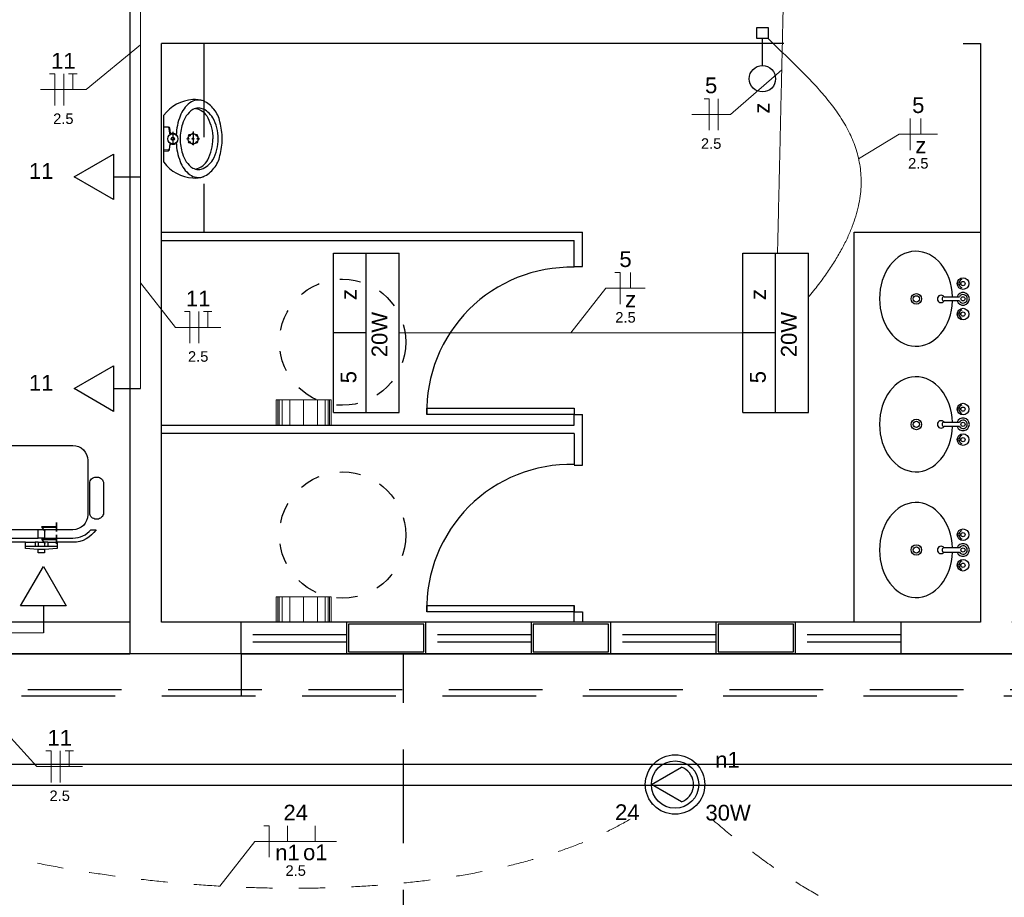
# Model space of a CAD drawing. Header units: feet. Extents: x -18 to 1038, y -110 to 48.
# Tile 161 of 199: x 782.52 to 787.2, y -21.54 to -17.37. Entities that reach past the tile are written whole.
import ezdxf

# ---------------------------------------------------------------- set-up
doc = ezdxf.new("R2010")
doc.units = ezdxf.units.FT
doc.header["$MEASUREMENT"] = 0
for name, pattern in [('HIDDEN', [0.9525, 0.635, -0.3175]), ('JIS_02_1.2', [0.25, 0.125, -0.125]), ('JIS_02_4.0', [0.55, 0.4, -0.15])]:
    doc.linetypes.add(name, pattern=pattern)
for name, color, linetype in [('01', 8, 'Continuous'), ('1', 1, 'Continuous'), ('Arq-parede-alta', 5, 'Continuous'), ('ESQUADRIAS CORTE', 3, 'Continuous'), ('JANELA', 3, 'Continuous'), ('MOBILARIO', 8, 'Continuous'), ('P-SIMBOL', 5, 'Continuous'), ('parede', 5, 'Continuous'), ('PROJEÇÃO', 6, 'HIDDEN')]:
    doc.layers.add(name, color=color, linetype=linetype)
for name, color, linetype, lineweight in [('DI-Cortes', 1, 'JIS_02_4.0', 30), ('EL-Condutos', 4, 'Continuous', 5), ('EL-Fios (Fase 1)', 7, 'Continuous', 5), ('EL-Fios (Fase 3)', 7, 'Continuous', 5), ('EL-Fios (Neutro)', 7, 'Continuous', 5), ('EL-Fios (Retorno)', 7, 'Continuous', 5), ('EL-Fios (Terra)', 7, 'Continuous', 5), ('EL-Textos fios', 7, 'Continuous', 5), ('LOUÇAS', 1, 'Continuous', 9), ('Textos', 7, 'Continuous', 5)]:
    doc.layers.add(name, color=color, linetype=linetype, lineweight=lineweight)
doc.styles.add('Arial', font='arial.ttf')

msp = doc.modelspace()

# ---------------------------------------------------------------- linework, layer by layer
at = {"layer": '01'}
for p, q in [((783.2501, -17.9005), (783.2501, -17.9615)), ((783.3461, -17.899), (783.3461, -17.964))]:
    msp.add_line(p, q, dxfattribs=at)
for points in [[(783.4851, -17.933, 0.054423), (783.4741, -17.853), (783.4741, -17.853, 0.129975), (783.4456, -17.793), (783.4456, -17.793, 0.115349), (783.3951, -17.753), (783.3951, -17.753, 0.10182), (783.3451, -17.747), (783.3451, -17.747, 0.216856), (783.2066, -17.8215), (783.2066, -17.8215, 0.186978), (783.2051, -17.8245), (783.2051, -17.8245), (783.2051, -17.933), (783.2051, -18.0415, 0.186978), (783.2066, -18.0445), (783.2066, -18.0445, 0.216856), (783.3451, -18.119), (783.3451, -18.119, 0.10182), (783.3951, -18.113), (783.3951, -18.113, 0.115349), (783.4456, -18.073), (783.4456, -18.073, 0.129975), (783.4741, -18.013), (783.4741, -18.013, 0.054423), (783.4851, -17.933), (783.4851, -17.933)], [(783.3576, -17.789, -0.234308), (783.4161, -17.833), (783.4161, -17.833, -0.122381), (783.4396, -17.933), (783.4396, -17.933)], [(783.241, -17.9108, -0.511016), (783.2351, -17.907), (783.2351, -17.907), (783.2326, -17.884, 0.298443), (783.2296, -17.88), (783.2296, -17.88), (783.2051, -17.8785)], [(783.2076, -17.8745), (783.2281, -17.8765, -0.358326), (783.2346, -17.883), (783.2346, -17.883), (783.2371, -17.906, 0.447938), (783.2406, -17.9085), (783.2406, -17.9085, -0.216474), (783.2626, -17.9095), (783.2626, -17.9095)], [(783.241, -17.9552, 0.511016), (783.2351, -17.959), (783.2351, -17.959), (783.2326, -17.982, 0.298443), (783.2296, -17.986), (783.2296, -17.986), (783.2051, -17.9875)], [(783.2076, -17.9915), (783.2281, -17.9895, 0.358326), (783.2346, -17.983), (783.2346, -17.983), (783.2371, -17.96, 0.447938), (783.2406, -17.9575), (783.2406, -17.9575, 0.216474), (783.2626, -17.9565), (783.2626, -17.9565)], [(783.3576, -18.077, 0.234308), (783.4161, -18.033), (783.4161, -18.033, 0.122381), (783.4396, -17.933), (783.4396, -17.933)]]:
    msp.add_lwpolyline(points, format="xyb", dxfattribs=at)
for centre, radius in [((783.2501, -17.933), 0.024), ((783.3461, -17.933), 0.024), ((783.3291, -17.916), 0.004), ((783.3461, -17.909), 0.004), ((783.363, -17.916), 0.004), ((783.2501, -17.933), 0.0075), ((783.3221, -17.933), 0.004), ((783.3291, -17.95), 0.004), ((783.3461, -17.933), 0.004), ((783.3461, -17.957), 0.004), ((783.363, -17.95), 0.004), ((783.3701, -17.933), 0.004)]:
    msp.add_circle(centre, radius, dxfattribs=at)
for centre, radius, start, end in [((783.4091, -17.8681), 0.1313, 126.4573, 160.8365), ((783.3722, -17.8195), 0.0703, 71.03, 125.8564), ((783.4073, -17.8901), 0.1145, 122.9286, 166.3109), ((783.3713, -17.8416), 0.0543, 104.6561, 118.898), ((783.3713, -17.8416), 0.0543, 75.3521, 104.6561), ((783.3529, -17.8856), 0.1018, 31.107, 71.5734), ((783.5416, -17.9262), 0.2758, 158.4661, 177.6857), ((783.4802, -17.9278), 0.1952, 160.6112, 181.5276), ((783.2663, -17.9296), 0.1988, 359.0078, 29.0647), ((783.5416, -17.9398), 0.2758, 182.3143, 201.5339), ((783.4802, -17.9382), 0.1952, 178.4724, 199.3888), ((783.2663, -17.9364), 0.1988, 330.9353, 0.9922), ((783.4073, -17.9759), 0.1145, 193.6891, 237.0714), ((783.4091, -17.9979), 0.1313, 199.1635, 233.5427), ((783.3529, -17.9804), 0.1018, 288.4266, 328.893), ((783.3713, -18.0244), 0.0543, 241.102, 255.3439), ((783.3713, -18.0244), 0.0543, 255.3439, 284.6479), ((783.3722, -18.0466), 0.0703, 234.1436, 288.97)]:
    msp.add_arc(centre, radius, start, end, dxfattribs=at)
at = {"layer": '1', "color": 251}
msp.add_lwpolyline([(786.4866, -20.2303), (786.4866, -18.376), (787.0866, -18.376)], dxfattribs=at)
for centre in [(785.1416, -19.2287), (785.1416, -20.1653)]:
    msp.add_arc(centre, 0.6852, 88.7464, 181.2545, dxfattribs=at)
at = {"layer": 'Arq-parede-alta', "ltscale": 0.03}
msp.add_line((786.1529, -17.4803), (783.1966, -17.4803), dxfattribs=at)
at = {"layer": 'Arq-parede-alta', "color": 251, "ltscale": 0.03}
for points in [[(783.0466, -20.3804), (783.0466, -15.6803)], [(783.5744, -20.3804), (783.5744, -20.2304), (783.1966, -20.2303), (783.1966, -17.4804)], [(787.0054, -17.4803), (787.0866, -17.4803), (787.0866, -20.2304)], [(787.0866, -20.2304), (786.7084, -20.2304), (786.7084, -20.3804), (787.6144, -20.3804), (787.6144, -20.2304), (787.2366, -20.2304)], [(783.5744, -20.3804), (783.0466, -20.3804)]]:
    msp.add_lwpolyline(points, dxfattribs=at)
for points in [[(784.0744, -20.3803), (784.4524, -20.3803), (784.4524, -20.2303), (784.0744, -20.2303)], [(784.9524, -20.3803), (785.3304, -20.3803), (785.3304, -20.2303), (784.9524, -20.2303)], [(785.8304, -20.3803), (786.2084, -20.3803), (786.2084, -20.2303), (785.8304, -20.2303)]]:
    msp.add_lwpolyline(points, close=True, dxfattribs=at)
at = {"layer": 'Defpoints', "color": 251}
msp.add_lwpolyline([(771.3966, 5.4198), (784.9266, 5.4198), (784.9266, -5.9803), (778.9966, -5.9803), (778.9966, -8.9803), (802.9266, -8.9803), (802.9264, -20.3804), (771.3966, -20.3804), (771.3966, -8.9803), (776.6966, -8.9803), (776.6966, -5.9803), (771.3966, -5.9803)], close=True, dxfattribs=at)
at = {"layer": 'DI-Cortes', "color": 251, "linetype": 'Continuous'}
for p, q in [((770.5883, -20.905), (803.7264, -20.905)), ((770.7883, -21.005), (803.5264, -21.005))]:
    msp.add_line(p, q, dxfattribs=at)
at = {"layer": 'EL-Condutos', "linetype": 'Continuous'}
for points in [[(786.163, -16.7358), (786.1611, -16.819), (786.1593, -16.8978), (786.1576, -16.9724), (786.1559, -17.0432), (786.1544, -17.1105), (786.1529, -17.1746), (786.1515, -17.2356), (786.1501, -17.294), (786.1489, -17.35), (786.1476, -17.4038), (786.1464, -17.4558), (786.1452, -17.5063), (786.1441, -17.5555), (786.143, -17.6038), (786.1419, -17.6513), (786.1408, -17.6984), (786.1397, -17.7455), (786.1386, -17.7927), (786.1375, -17.8403), (786.1364, -17.8887), (786.1353, -17.9381), (786.1341, -17.9889), (786.1329, -18.0412), (786.1317, -18.0954), (786.1304, -18.1518), (786.129, -18.2106), (786.1276, -18.2721), (786.1261, -18.3367), (786.1245, -18.4046), (786.1229, -18.4761)], [(783.0966, -16.8608), (783.0966, -16.9214), (783.0966, -16.9781), (783.0966, -17.0312), (783.0966, -17.081), (783.0966, -17.1276), (783.0966, -17.1715), (783.0966, -17.2129), (783.0966, -17.2521), (783.0966, -17.2893), (783.0966, -17.3249), (783.0966, -17.359), (783.0966, -17.3921), (783.0966, -17.4243), (783.0966, -17.4559), (783.0966, -17.4873), (783.0966, -17.5187), (783.0966, -17.5503), (783.0966, -17.5825), (783.0966, -17.6156), (783.0966, -17.6497), (783.0966, -17.6853), (783.0966, -17.7225), (783.0966, -17.7617), (783.0966, -17.8031), (783.0966, -17.847), (783.0966, -17.8937), (783.0966, -17.9434), (783.0966, -17.9965), (783.0966, -18.0532), (783.0966, -18.1138)], [(786.2693, -18.6862), (786.3179, -18.6251), (786.3607, -18.5662), (786.3979, -18.5093), (786.4297, -18.4543), (786.4563, -18.4012), (786.478, -18.3498), (786.4949, -18.3002), (786.5074, -18.2522), (786.5155, -18.2058), (786.5196, -18.1608), (786.5198, -18.1173), (786.5164, -18.0751), (786.5095, -18.0341), (786.4994, -17.9943), (786.4864, -17.9557), (786.4705, -17.918), (786.4521, -17.8813), (786.4313, -17.8455), (786.4085, -17.8105), (786.3837, -17.7763), (786.3572, -17.7427), (786.3292, -17.7096), (786.3, -17.6771), (786.2697, -17.645), (786.2386, -17.6132), (786.2069, -17.5817), (786.1748, -17.5504), (786.1425, -17.5193), (786.1103, -17.4881), (786.0783, -17.457)], [(783.0966, -18.1138), (783.0966, -18.1625), (783.0966, -18.2081), (783.0966, -18.2507), (783.0966, -18.2907), (783.0966, -18.3282), (783.0966, -18.3635), (783.0966, -18.3967), (783.0966, -18.4282), (783.0966, -18.4581), (783.0966, -18.4866), (783.0966, -18.5141), (783.0966, -18.5406), (783.0966, -18.5665), (783.0966, -18.5919), (783.0966, -18.6171), (783.0966, -18.6423), (783.0966, -18.6677), (783.0966, -18.6936), (783.0966, -18.7201), (783.0966, -18.7476), (783.0966, -18.7761), (783.0966, -18.806), (783.0966, -18.8375), (783.0966, -18.8708), (783.0966, -18.906), (783.0966, -18.9435), (783.0966, -18.9835), (783.0966, -19.0261), (783.0966, -19.0717), (783.0966, -19.1204)], [(784.3254, -18.8553), (784.4002, -18.8553), (784.4708, -18.8553), (784.5375, -18.8553), (784.6005, -18.8553), (784.6603, -18.8553), (784.717, -18.8553), (784.771, -18.8553), (784.8226, -18.8553), (784.8721, -18.8553), (784.9198, -18.8553), (784.9659, -18.8553), (785.0109, -18.8553), (785.055, -18.8553), (785.0985, -18.8553), (785.1416, -18.8553), (785.1848, -18.8553), (785.2282, -18.8553), (785.2723, -18.8553), (785.3173, -18.8553), (785.3635, -18.8553), (785.4111, -18.8553), (785.4606, -18.8553), (785.5122, -18.8553), (785.5662, -18.8553), (785.623, -18.8553), (785.6827, -18.8553), (785.7458, -18.8553), (785.8124, -18.8553), (785.883, -18.8553), (785.9578, -18.8553)], [(781.4199, -20.2803), (781.4775, -20.2803), (781.5314, -20.2803), (781.5819, -20.2803), (781.6293, -20.2803), (781.6739, -20.2803), (781.7159, -20.2803), (781.7556, -20.2803), (781.7932, -20.2803), (781.829, -20.2803), (781.8633, -20.2803), (781.8963, -20.2803), (781.9284, -20.2803), (781.9597, -20.2803), (781.9905, -20.2803), (782.0211, -20.2803), (782.0518, -20.2803), (782.0828, -20.2803), (782.1144, -20.2803), (782.1468, -20.2803), (782.1804, -20.2803), (782.2153, -20.2803), (782.2519, -20.2803), (782.2904, -20.2803), (782.331, -20.2803), (782.3741, -20.2803), (782.4199, -20.2803), (782.4687, -20.2803), (782.5207, -20.2803), (782.5762, -20.2803), (782.6354, -20.2803)]]:
    msp.add_spline(points, degree=3, dxfattribs=at)
at = {"layer": 'EL-Condutos', "linetype": 'JIS_02_1.2'}
for points in [[(781.4394, -20.9502), (781.5256, -21.0056), (781.6216, -21.0588), (781.7268, -21.1096), (781.8405, -21.1578), (781.962, -21.2033), (782.0907, -21.2461), (782.2258, -21.2859), (782.3666, -21.3226), (782.5125, -21.3562), (782.6628, -21.3864), (782.8168, -21.4132), (782.9738, -21.4364), (783.1331, -21.4559), (783.294, -21.4716), (783.4559, -21.4833), (783.6179, -21.4909), (783.7796, -21.4943), (783.9401, -21.4933), (784.0988, -21.4879), (784.2551, -21.4778), (784.4081, -21.463), (784.5572, -21.4433), (784.7018, -21.4187), (784.8411, -21.3889), (784.9744, -21.3538), (785.1012, -21.3133), (785.2206, -21.2674), (785.332, -21.2158), (785.4347, -21.1584), (785.528, -21.0951)], [(789.3325, -21.1784), (789.2456, -21.2532), (789.1547, -21.3249), (789.06, -21.3934), (788.9617, -21.4582), (788.86, -21.5193), (788.755, -21.5763), (788.647, -21.6291), (788.5362, -21.6773), (788.4226, -21.7207), (788.3066, -21.7592), (788.1882, -21.7923), (788.0677, -21.82), (787.9452, -21.842), (787.821, -21.8579), (787.6951, -21.8677), (787.5679, -21.8709), (787.4394, -21.8675), (787.3098, -21.8571), (787.1794, -21.8395), (787.0483, -21.8145), (786.9168, -21.7818), (786.7848, -21.7411), (786.6528, -21.6923), (786.5208, -21.6351), (786.389, -21.5692), (786.2577, -21.4945), (786.1269, -21.4106), (785.9969, -21.3173), (785.8678, -21.2144), (785.7399, -21.1017)]]:
    msp.add_spline(points, degree=3, dxfattribs=at)
at = {"layer": 'EL-Fios (Fase 1)'}
for p, q in [((785.8415, -17.8924), (785.8415, -17.7424)), ((786.7536, -17.9864), (786.7536, -17.8364))]:
    msp.add_line(p, q, dxfattribs=at)
at = {"layer": 'EL-Fios (Fase 3)'}
for p, q in [((782.7323, -17.7744), (782.7323, -17.6244)), ((783.373, -18.9042), (783.373, -18.7542)), ((782.7151, -20.9917), (782.7151, -20.8417))]:
    msp.add_line(p, q, dxfattribs=at)
at = {"layer": 'EL-Fios (Neutro)'}
for p, q in [((782.6645, -17.6244), (782.6895, -17.6244)), ((782.6895, -17.7744), (782.6895, -17.6244)), ((785.7737, -17.7424), (785.7987, -17.7424)), ((785.7987, -17.8924), (785.7987, -17.7424)), ((785.3502, -18.5682), (785.3752, -18.5682)), ((785.3752, -18.7182), (785.3752, -18.5682)), ((783.3052, -18.7542), (783.3302, -18.7542)), ((783.3302, -18.9042), (783.3302, -18.7542)), ((782.6472, -20.8417), (782.6722, -20.8417)), ((782.6722, -20.9917), (782.6722, -20.8417)), ((783.6823, -21.1972), (783.7073, -21.1972)), ((783.7073, -21.3472), (783.7073, -21.1972))]:
    msp.add_line(p, q, dxfattribs=at)
at = {"layer": 'EL-Fios (Retorno)'}
for p, q in [((786.8036, -17.9114), (786.8036, -17.8364)), ((785.4252, -18.6432), (785.4252, -18.5682)), ((783.7948, -21.2722), (783.7948, -21.1972)), ((783.927, -21.2722), (783.927, -21.1972))]:
    msp.add_line(p, q, dxfattribs=at)
at = {"layer": 'EL-Fios (Terra)'}
for points in [[(782.7752, -17.6994), (782.7752, -17.6244), (782.7552, -17.6244), (782.7952, -17.6244)], [(783.4159, -18.8292), (783.4159, -18.7542), (783.3959, -18.7542), (783.4359, -18.7542)], [(782.7579, -20.9167), (782.7579, -20.8417), (782.7379, -20.8417), (782.7779, -20.8417)]]:
    msp.add_lwpolyline(points, dxfattribs=at)
at = {"layer": 'EL-Textos fios'}
for p, q in [((783.0966, -17.4873), (782.8381, -17.6994)), ((786.143, -17.6053), (785.899, -17.8174)), ((782.6216, -17.6994), (782.8381, -17.6994)), ((785.7162, -17.8174), (785.899, -17.8174)), ((786.5081, -18.0277), (786.7003, -17.9114)), ((786.7003, -17.9114), (786.8831, -17.9114)), ((783.0966, -18.6171), (783.2623, -18.8292)), ((785.1416, -18.8553), (785.3073, -18.6432)), ((785.3073, -18.6432), (785.4942, -18.6432)), ((783.2623, -18.8292), (783.4787, -18.8292)), ((782.0278, -20.2803), (782.6044, -20.9167)), ((782.6044, -20.9167), (782.8208, -20.9167)), ((783.4738, -21.4844), (783.6395, -21.2722)), ((783.6395, -21.2722), (784.0281, -21.2722))]:
    msp.add_line(p, q, dxfattribs=at)
at = {"layer": 'ESQUADRIAS CORTE', "color": 251}
for p, q in [((783.1966, -18.376), (785.1966, -18.376)), ((783.1966, -18.416), (785.1566, -18.416)), ((785.1566, -18.5403), (785.1566, -18.416)), ((784.0744, -20.2304), (783.5744, -20.2304)), ((784.9524, -20.2303), (784.4524, -20.2303)), ((785.8304, -20.2303), (785.3304, -20.2303)), ((786.7084, -20.2303), (786.2084, -20.2303)), ((783.5744, -20.3804), (784.0744, -20.3804)), ((784.4524, -20.3803), (784.9524, -20.3803)), ((785.3304, -20.3803), (785.8304, -20.3803)), ((786.2084, -20.3803), (786.7084, -20.3803))]:
    msp.add_line(p, q, dxfattribs=at)
for points in [[(785.1566, -18.5403), (785.1966, -18.5403), (785.1966, -18.376)], [(783.1966, -19.2937), (785.1566, -19.2937), (785.1566, -19.2437)], [(785.1566, -19.4837), (785.1966, -19.4837), (785.1966, -19.2437)], [(785.1566, -19.3337), (783.1966, -19.3337)], [(785.1566, -20.2303), (785.1566, -20.1503)]]:
    msp.add_lwpolyline(points, dxfattribs=at)
for points in [[(785.1566, -19.2437), (784.4566, -19.2437), (784.4566, -19.2137), (785.1566, -19.2137)], [(785.1566, -20.1803), (784.4566, -20.1803), (784.4566, -20.1503), (785.1566, -20.1503)]]:
    msp.add_lwpolyline(points, close=True, dxfattribs=at)
at = {"layer": 'JANELA', "color": 251}
for p, q in [((785.1566, -19.2437), (785.1966, -19.2437)), ((785.1566, -19.3337), (785.1566, -19.4803)), ((785.1566, -20.1803), (785.1966, -20.1803)), ((785.1966, -20.1803), (785.1966, -20.2303))]:
    msp.add_line(p, q, dxfattribs=at)
for points in [[(784.0844, -20.3703), (784.4424, -20.3703), (784.4424, -20.2403), (784.0844, -20.2403)], [(784.9624, -20.3703), (785.3204, -20.3703), (785.3204, -20.2403), (784.9624, -20.2403)], [(785.8404, -20.3703), (786.1984, -20.3703), (786.1984, -20.2403), (785.8404, -20.2403)]]:
    msp.add_lwpolyline(points, close=True, dxfattribs=at)
at = {"layer": 'LOUÇAS', "color": 251}
for p, q in [((784.0016, -19.1737), (783.7416, -19.1737)), ((783.7416, -19.1737), (783.7416, -19.2937)), ((783.7484, -19.2937), (783.7484, -19.1737)), ((783.7548, -19.2937), (783.7548, -19.1737)), ((783.7697, -19.2937), (783.7697, -19.1737)), ((783.8052, -19.2937), (783.8052, -19.1737)), ((783.8716, -19.1737), (783.8716, -19.2937)), ((783.938, -19.2937), (783.938, -19.1737)), ((783.9735, -19.2937), (783.9735, -19.1737)), ((783.9884, -19.2937), (783.9884, -19.1737)), ((783.9947, -19.2937), (783.9947, -19.1737)), ((784.0016, -19.2937), (784.0016, -19.1737)), ((784.0016, -20.1103), (783.7416, -20.1103)), ((783.7416, -20.1103), (783.7416, -20.2303)), ((783.7484, -20.2303), (783.7484, -20.1103)), ((783.7548, -20.2303), (783.7548, -20.1103)), ((783.7697, -20.2303), (783.7697, -20.1103)), ((783.8052, -20.2303), (783.8052, -20.1103)), ((783.8716, -20.1103), (783.8716, -20.2303)), ((783.938, -20.2303), (783.938, -20.1103)), ((783.9735, -20.2303), (783.9735, -20.1103)), ((783.9884, -20.2303), (783.9884, -20.1103)), ((783.9947, -20.2303), (783.9947, -20.1103)), ((784.0016, -20.2303), (784.0016, -20.1103))]:
    msp.add_line(p, q, dxfattribs=at)
at = {"layer": 'MOBILARIO', "color": 251, "linetype": 'Continuous'}
for p, q in [((786.9948, -18.6186), (786.9894, -18.6186)), ((786.9948, -18.6186), (786.9894, -18.6186)), ((786.9947, -18.6236), (786.9894, -18.6236)), ((786.9947, -18.6236), (786.9894, -18.6236)), ((786.9144, -18.6836), (786.9871, -18.6836)), ((786.9144, -18.6836), (786.9871, -18.6836)), ((786.9871, -18.7036), (786.9144, -18.7036)), ((786.9871, -18.7036), (786.9144, -18.7036)), ((786.9948, -18.7636), (786.9894, -18.7636)), ((786.9948, -18.7636), (786.9894, -18.7636)), ((786.9947, -18.7686), (786.9894, -18.7686)), ((786.9947, -18.7686), (786.9894, -18.7686)), ((786.9948, -19.2151), (786.9894, -19.2151)), ((786.9948, -19.2151), (786.9894, -19.2151)), ((786.9947, -19.2201), (786.9894, -19.2201)), ((786.9947, -19.2201), (786.9894, -19.2201)), ((786.9144, -19.2801), (786.9871, -19.2801)), ((786.9144, -19.2801), (786.9871, -19.2801)), ((786.9871, -19.3001), (786.9144, -19.3001)), ((786.9871, -19.3001), (786.9144, -19.3001)), ((786.9948, -19.3601), (786.9894, -19.3601)), ((786.9948, -19.3601), (786.9894, -19.3601)), ((786.9947, -19.3651), (786.9894, -19.3651)), ((786.9947, -19.3651), (786.9894, -19.3651)), ((786.9947, -19.812), (786.9894, -19.812)), ((786.9947, -19.812), (786.9894, -19.812)), ((786.9948, -19.817), (786.9894, -19.817)), ((786.9948, -19.817), (786.9894, -19.817)), ((786.9871, -19.877), (786.9144, -19.877)), ((786.9871, -19.877), (786.9144, -19.877)), ((786.9144, -19.897), (786.9871, -19.897)), ((786.9144, -19.897), (786.9871, -19.897)), ((786.9947, -19.957), (786.9894, -19.957)), ((786.9947, -19.957), (786.9894, -19.957)), ((786.9948, -19.962), (786.9894, -19.962)), ((786.9948, -19.962), (786.9894, -19.962))]:
    msp.add_line(p, q, dxfattribs=at)
at = {"layer": 'MOBILARIO', "color": 251}
for p, q in [((782.5955, -19.8505), (782.5955, -19.8705)), ((782.6105, -19.8505), (782.5955, -19.8505)), ((782.6105, -19.8505), (782.6105, -19.8705)), ((782.6405, -19.8505), (782.6405, -19.8705)), ((782.6555, -19.8505), (782.6405, -19.8505)), ((782.6555, -19.8705), (782.6405, -19.8705)), ((782.6555, -19.8505), (782.6555, -19.8705)), ((782.6405, -19.8855), (782.6105, -19.8855))]:
    msp.add_line(p, q, dxfattribs=at)
at = {"layer": 'MOBILARIO'}
for points in [[(782.4755, -19.3905), (782.7755, -19.3905, -0.414214), (782.8455, -19.4605), (782.8455, -19.4605), (782.8455, -19.7205, -0.414214), (782.7755, -19.7905), (782.7755, -19.7905), (782.6405, -19.7905), (782.6405, -19.8305), (782.7755, -19.8305, 0.223888), (782.8604, -19.7905), (782.8604, -19.7905), (782.8851, -19.7905, -0.255924), (782.7755, -19.8505), (782.7755, -19.8505), (782.7005, -19.8505), (782.7005, -19.8805), (782.6405, -19.8855), (782.6405, -19.9005), (782.6105, -19.9005), (782.6105, -19.8855), (782.5505, -19.8805), (782.5505, -19.8505), (782.4755, -19.8505, -0.255924)], [(782.8555, -19.7105), (782.8555, -19.5705, -0.414214), (782.8855, -19.5405), (782.8855, -19.5405), (782.8905, -19.5405, -0.414214), (782.9205, -19.5705), (782.9205, -19.5705), (782.9205, -19.7105, -0.414214), (782.8905, -19.7405), (782.8905, -19.7405), (782.8855, -19.7405, -0.414214), (782.8555, -19.7105), (782.8555, -19.7105)], [(782.6105, -19.7905), (782.4755, -19.7905, -0.414214)]]:
    msp.add_lwpolyline(points, format="xyb", dxfattribs=at)
for points in [[(782.4755, -19.8305), (782.6105, -19.8305), (782.6105, -19.7905)], [(782.6405, -19.7905), (782.6105, -19.7905)], [(782.6405, -19.8305), (782.6105, -19.8305)], [(782.5505, -19.8505), (782.5955, -19.8505)], [(782.5955, -19.8705), (782.5505, -19.8705)], [(782.6105, -19.8705), (782.5955, -19.8705)], [(782.6105, -19.8505), (782.6405, -19.8505)], [(782.6405, -19.8705), (782.6105, -19.8705)], [(782.6555, -19.8505), (782.7005, -19.8505)], [(782.7005, -19.8705), (782.6555, -19.8705)]]:
    msp.add_lwpolyline(points, dxfattribs=at)
at = {"layer": 'MOBILARIO', "color": 251, "linetype": 'Continuous'}
for centre, radius in [((787.0044, -18.6211), 0.0275), ((787.0044, -18.6211), 0.0275), ((786.9844, -18.6211), 0.00559), ((786.9844, -18.6211), 0.00559), ((787.0044, -18.6211), 0.01), ((787.0044, -18.6211), 0.01), ((786.7826, -18.6938), 0.025), ((786.7826, -18.6938), 0.015), ((787.0044, -18.6936), 0.01), ((787.0044, -18.6936), 0.01), ((787.0044, -18.7661), 0.0275), ((787.0044, -18.7661), 0.0275), ((787.0044, -18.7661), 0.01), ((787.0044, -18.7661), 0.01), ((786.9844, -18.7661), 0.00559), ((786.9844, -18.7661), 0.00559), ((787.0044, -19.2176), 0.0275), ((787.0044, -19.2176), 0.0275), ((786.9844, -19.2176), 0.00559), ((786.9844, -19.2176), 0.00559), ((787.0044, -19.2176), 0.01), ((787.0044, -19.2176), 0.01), ((786.7826, -19.2903), 0.025), ((786.7826, -19.2903), 0.015), ((787.0044, -19.2901), 0.01), ((787.0044, -19.2901), 0.01), ((787.0044, -19.3626), 0.0275), ((787.0044, -19.3626), 0.0275), ((786.9844, -19.3626), 0.00559), ((786.9844, -19.3626), 0.00559), ((787.0044, -19.3626), 0.01), ((787.0044, -19.3626), 0.01), ((787.0044, -19.8145), 0.0275), ((787.0044, -19.8145), 0.0275), ((786.9844, -19.8145), 0.00559), ((786.9844, -19.8145), 0.00559), ((787.0044, -19.8145), 0.01), ((787.0044, -19.8145), 0.01), ((786.7826, -19.8868), 0.025), ((786.7826, -19.8868), 0.015), ((787.0044, -19.887), 0.01), ((787.0044, -19.887), 0.01), ((787.0044, -19.9595), 0.0275), ((787.0044, -19.9595), 0.0275), ((786.9844, -19.9595), 0.00559), ((786.9844, -19.9595), 0.00559), ((787.0044, -19.9595), 0.01), ((787.0044, -19.9595), 0.01)]:
    msp.add_circle(centre, radius, dxfattribs=at)
for centre, radius, start, end in [((787.0044, -18.6211), 0.02, 105.7907, 164.7593), ((787.0044, -18.6211), 0.02, 105.7907, 164.7593), ((787.0044, -18.6936), 0.03, 199.6397, 160.3486), ((787.0044, -18.6936), 0.03, 199.6397, 160.3486), ((787.0044, -18.6211), 0.02, 195.9211, 253.5587), ((787.0044, -18.6211), 0.02, 195.9211, 253.5587), ((786.8997, -18.6938), 0.0175, 35.7967, 326.1346), ((786.8997, -18.6938), 0.0175, 35.7967, 326.1346), ((786.9144, -18.6936), 0.01, 90, 270), ((786.9144, -18.6936), 0.01, 90, 270), ((787.0044, -18.6936), 0.02, 210.2446, 149.6569), ((787.0044, -18.6936), 0.02, 210.2446, 149.6569), ((787.0044, -18.7661), 0.02, 105.9116, 163.88), ((787.0044, -18.7661), 0.02, 105.9116, 163.88), ((787.0044, -18.7661), 0.02, 196.0953, 253.7658), ((787.0044, -18.7661), 0.02, 196.0953, 253.7658), ((787.0044, -19.2176), 0.02, 105.7907, 164.7593), ((787.0044, -19.2176), 0.02, 105.7907, 164.7593), ((787.0044, -19.2176), 0.02, 195.9211, 253.5587), ((787.0044, -19.2176), 0.02, 195.9211, 253.5587), ((787.0044, -19.2901), 0.03, 199.6397, 160.3486), ((787.0044, -19.2901), 0.03, 199.6397, 160.3486), ((787.0044, -19.2901), 0.02, 210.2446, 149.6569), ((787.0044, -19.2901), 0.02, 210.2446, 149.6569), ((786.8997, -19.2904), 0.0175, 35.7967, 326.1346), ((786.8997, -19.2904), 0.0175, 35.7967, 326.1346), ((786.9144, -19.2901), 0.01, 90, 270), ((786.9144, -19.2901), 0.01, 90, 270), ((787.0044, -19.3626), 0.02, 105.9116, 163.88), ((787.0044, -19.3626), 0.02, 105.9116, 163.88), ((787.0044, -19.3626), 0.02, 196.0953, 253.7658), ((787.0044, -19.3626), 0.02, 196.0953, 253.7658), ((787.0044, -19.8145), 0.02, 106.2342, 163.9047), ((787.0044, -19.8145), 0.02, 106.2342, 163.9047), ((787.0044, -19.8145), 0.02, 196.12, 254.0884), ((787.0044, -19.8145), 0.02, 196.12, 254.0884), ((786.8997, -19.8867), 0.0175, 33.8654, 324.2033), ((786.8997, -19.8867), 0.0175, 33.8654, 324.2033), ((786.9144, -19.887), 0.01, 90, 270), ((786.9144, -19.887), 0.01, 90, 270), ((787.0044, -19.887), 0.03, 199.6514, 160.3603), ((787.0044, -19.887), 0.03, 199.6514, 160.3603), ((787.0044, -19.887), 0.02, 210.3431, 149.7554), ((787.0044, -19.887), 0.02, 210.3431, 149.7554), ((787.0044, -19.9595), 0.02, 106.4413, 164.0789), ((787.0044, -19.9595), 0.02, 106.4413, 164.0789), ((787.0044, -19.9595), 0.02, 195.2407, 254.2093), ((787.0044, -19.9595), 0.02, 195.2407, 254.2093)]:
    msp.add_arc(centre, radius, start, end, dxfattribs=at)
for centre, major_axis, start_param, end_param in [((786.781, -18.6933), (0, 0.2257), 4.755602, 10.950133), ((786.781, -19.2899), (0, 0.2257), 4.755602, 10.950133), ((786.781, -19.8872), (0, -0.2257), 1.616237, 7.810769)]:
    msp.add_ellipse(centre, major_axis=major_axis, ratio=0.76869, start_param=start_param, end_param=end_param, dxfattribs=at)
at = {"layer": 'P-SIMBOL'}
for p, q in [((786.0248, -17.4038), (786.0778, -17.4038)), ((786.0248, -17.4568), (786.0248, -17.4038)), ((786.0778, -17.4038), (786.0778, -17.4568)), ((786.0778, -17.4568), (786.0248, -17.4568)), ((786.0513, -17.5853), (786.0513, -17.4568)), ((782.7811, -18.1138), (782.9686, -18.0056)), ((782.9686, -18.0056), (782.9686, -18.2221)), ((782.9686, -18.2221), (782.7811, -18.1138)), ((782.9686, -18.1138), (783.0966, -18.1138)), ((784.0134, -18.476), (784.3248, -18.476)), ((784.0134, -19.2345), (784.0134, -18.476)), ((784.1691, -19.2345), (784.1691, -18.476)), ((784.3248, -19.2345), (784.3248, -18.476)), ((785.9584, -18.476), (786.2698, -18.476)), ((785.9584, -19.2345), (785.9584, -18.476)), ((786.1141, -19.2345), (786.1141, -18.476)), ((786.2698, -19.2345), (786.2698, -18.476)), ((784.1691, -18.8553), (784.0134, -18.8553)), ((786.1141, -18.8553), (785.9584, -18.8553)), ((782.7811, -19.1204), (782.9686, -19.0121)), ((782.9686, -19.0121), (782.9686, -19.2286)), ((782.9686, -19.2286), (782.7811, -19.1204)), ((782.9686, -19.1204), (783.0966, -19.1204)), ((784.0134, -19.2345), (784.3248, -19.2345)), ((785.9584, -19.2345), (786.2698, -19.2345)), ((782.5271, -20.1523), (782.6354, -19.9648)), ((782.6354, -19.9648), (782.7436, -20.1523)), ((782.7436, -20.1523), (782.5271, -20.1523)), ((782.6354, -20.1523), (782.6354, -20.2803)), ((785.5236, -21.0017), (785.6666, -20.9187)), ((785.6666, -21.0842), (785.5236, -21.0017))]:
    msp.add_line(p, q, dxfattribs=at)
msp.add_lwpolyline([(785.6667, -21.0844), (785.6775, -21.0795), (785.6876, -21.0732), (785.6968, -21.0656), (785.7048, -21.0568), (785.7116, -21.0471), (785.717, -21.0365), (785.721, -21.0253), (785.7234, -21.0136), (785.7242, -21.0017), (785.7234, -20.9899), (785.721, -20.9782), (785.717, -20.967), (785.7116, -20.9564), (785.7048, -20.9467), (785.6968, -20.9379), (785.6876, -20.9303), (785.6775, -20.924), (785.6667, -20.9191)], dxfattribs=at)
for centre, radius in [((786.0513, -17.6478), 0.0625), ((785.6361, -21.0017), 0.1412), ((785.6361, -21.0017), 0.1125)]:
    msp.add_circle(centre, radius, dxfattribs=at)
at = {"layer": 'parede', "color": 251}
msp.add_lwpolyline([(783.0464, -20.2303), (782.3464, -20.2303), (782.3464, -20.3803), (783.0464, -20.3803)], dxfattribs=at)
at = {"layer": 'PROJEÇÃO', "color": 251, "ltscale": 0.7}
for p, q in [((784.0744, -20.2904), (783.5744, -20.2904)), ((784.9524, -20.2903), (784.4524, -20.2903)), ((785.8304, -20.2903), (785.3304, -20.2903)), ((786.7084, -20.2903), (786.2084, -20.2903)), ((784.0744, -20.3254), (783.5744, -20.3254)), ((784.9524, -20.3253), (784.4524, -20.3253)), ((785.8304, -20.3253), (785.3304, -20.3253)), ((786.7084, -20.3253), (786.2084, -20.3253)), ((783.5744, -20.3803), (783.5744, -20.5804))]:
    msp.add_line(p, q, dxfattribs=at)
for points in [[(783.3966, -17.4804), (783.3966, -18.376)], [(771.1966, -19.5804), (771.1966, -20.5804), (803.1266, -20.5804), (803.1266, -19.5804), (802.9266, -19.5804)], [(771.2266, -19.6104), (771.2266, -20.5504), (803.0966, -20.5504), (803.0966, -19.6104), (802.9266, -19.6104)], [(783.1466, -27.2804), (784.3466, -27.2804), (784.3466, -20.3804)]]:
    msp.add_lwpolyline(points, dxfattribs=at)
at = {"layer": 'PROJEÇÃO', "color": 251, "ltscale": 0.05}
for centre in [(784.0566, -18.8996), (784.0566, -19.8162)]:
    msp.add_circle(centre, 0.3, dxfattribs=at)

# ---------------------------------------------------------------- texts
at = {"layer": 'EL-Textos fios', "attachment_point": 8, "line_spacing_factor": 0.6, "style": 'Arial'}
for s, insert, char_height, width in [('11', (782.7298, -17.5997), 0.075, 0.233003), ('5', (785.8076, -17.7177), 0.075, 0.116502), ('5', (786.7917, -17.8116), 0.075, 0.116502), ('2.5', (782.7298, -17.8634), 0.05, 0.194131), ('2.5', (785.8076, -17.9814), 0.05, 0.194131), ('z', (786.8036, -18.0014), 0.075, 0.10484), ('2.5', (786.7917, -18.0754), 0.05, 0.194131), ('5', (785.4008, -18.5434), 0.075, 0.116502), ('11', (783.3705, -18.7295), 0.075, 0.233003), ('z', (785.4252, -18.7332), 0.075, 0.10484), ('2.5', (785.4008, -18.8072), 0.05, 0.194131), ('2.5', (783.3705, -18.9932), 0.05, 0.194131), ('11', (782.7126, -20.8169), 0.075, 0.233003), ('2.5', (782.7126, -21.0807), 0.05, 0.194131), ('24', (783.8338, -21.1725), 0.075, 0.233003), ('n1', (783.7948, -21.3622), 0.075, 0.233003), ('o1', (783.927, -21.3622), 0.075, 0.233003), ('2.5', (783.8338, -21.4362), 0.05, 0.194131)]:
    msp.add_mtext(s, dxfattribs=dict(at, insert=insert, char_height=char_height, width=width))
at = {"layer": 'Textos', "char_height": 0.075, "rotation": 90.0002, "line_spacing_factor": 0.6, "style": 'Arial'}
for s, insert, width, attachment_point in [('z', (786.0851, -17.7613), 0.10484, 9), ('z', (784.1229, -18.6733), 0.10484, 8), ('z', (786.0679, -18.6733), 0.10484, 8), ('20W', (784.2704, -18.8634), 0.430793, 8), ('20W', (786.2154, -18.8634), 0.430793, 8), ('5', (784.1229, -19.0658), 0.116502, 8), ('5', (786.0679, -19.0658), 0.116502, 8), ('11', (782.7008, -19.8086), 0.233003, 8)]:
    msp.add_mtext(s, dxfattribs=dict(at, insert=insert, width=width, attachment_point=attachment_point))
at = {"layer": 'Textos', "char_height": 0.075, "attachment_point": 8, "line_spacing_factor": 0.6, "style": 'Arial'}
for s, insert, width in [('11', (782.6249, -18.1235), 0.233003), ('11', (782.6249, -19.13), 0.233003), ('n1', (785.8848, -20.9215), 0.233003), ('24', (785.4093, -21.1708), 0.233003), ('30W', (785.8881, -21.1741), 0.430793)]:
    msp.add_mtext(s, dxfattribs=dict(at, insert=insert, width=width))

doc.saveas('drawing.dxf')
